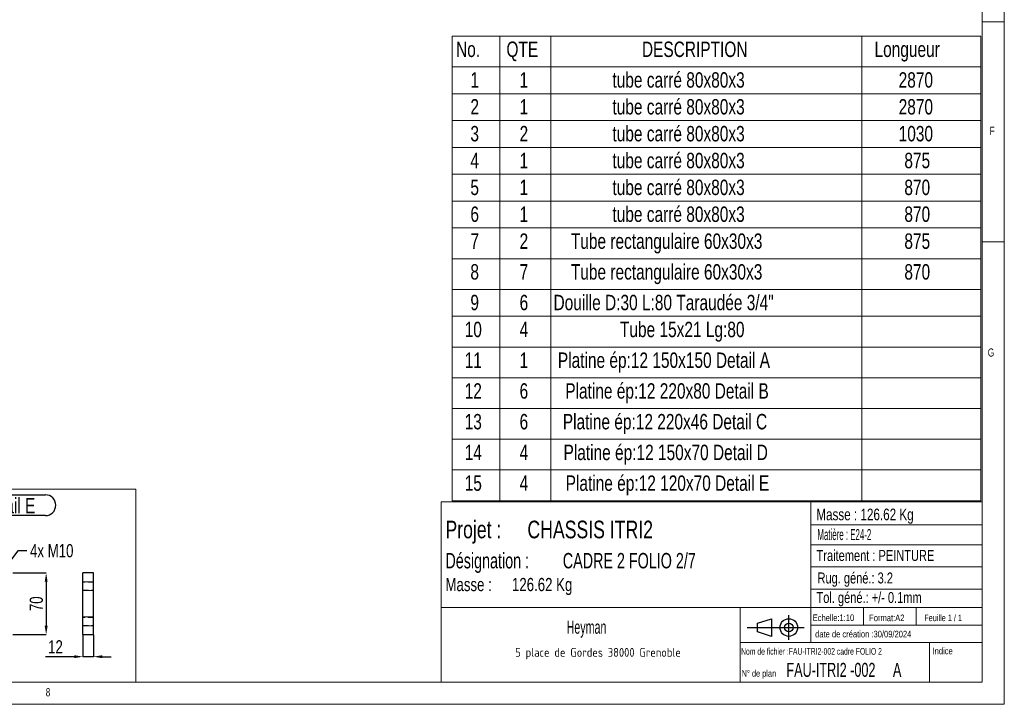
# Model space of a CAD drawing. Header units: millimetres. Extents: x 5 to 589, y 5 to 415.
# Tile 10 of 14: x 365 to 589, y 5 to 160. Entities that reach past the tile are written whole.
import ezdxf

# ---------------------------------------------------------------- set-up
doc = ezdxf.new("R2010")
doc.units = ezdxf.units.MM
doc.header["$PDSIZE"] = -1
doc.linetypes.add('HIDDEN', pattern=[1.905, 1.27, -0.635])
for name, color, linetype in [('COTES', 1, 'Continuous'), ('NOTES', 6, 'Continuous'), ('TRAIT-FINS', 9, 'Continuous'), ('TRAIT-TIRET', 2, 'HIDDEN')]:
    doc.layers.add(name, color=color, linetype=linetype)
doc.layers.add('TRAIT-FORT', color=4, linetype='Continuous', lineweight=25)
doc.styles.add('SLDTEXTSTYLE0', font='TXT', dxfattribs={"width": 0.75})
doc.styles.add('SLDTEXTSTYLE1', font='TXT', dxfattribs={"width": 0.7})
doc.styles.add('SLDTEXTSTYLE2', font='TXT', dxfattribs={"width": 0.675})
doc.styles.add('SLDTEXTSTYLE3', font='TXT', dxfattribs={"width": 0.617423})
doc.styles.add('SLDTEXTSTYLE4', font='TXT', dxfattribs={"width": 0.535475})
doc.styles.add('SLDTEXTSTYLE5', font='ISOCP3', dxfattribs={"width": 0.96})
doc.styles.add('SLDTEXTSTYLE6', font='TXT', dxfattribs={"width": 0.605})
doc.styles.add('SLDTEXTSTYLE7', font='TXT', dxfattribs={"width": 0.692308})
doc.styles.add('SLDTEXTSTYLE8', font='TXT', dxfattribs={"width": 0.695728})
doc.dimstyles.new('SLDDIMSTYLE3', dxfattribs={"dimtxt": 3, "dimasz": 2, "dimexe": 0, "dimexo": 0.0625, "dimgap": 0.75, "dimtad": 0, "dimtih": 1, "dimtoh": 1, "dimdec": 0, "dimlfac": 5, "dimrnd": 1e-09, "dimzin": 12, "dimdsep": 46, "dimtxsty": 'SLDTEXTSTYLE0', "dimblk1": 'NONE', "dimsah": 1, "dimcen": 0, "dimadec": 0, "dimazin": 3, "dimtfac": 1, "dimtdec": 0, "dimtmove": 0, "dimatfit": 3, "dimldrblk": 'NONE', "dimfxl": 1, "dimfrac": 2, "dimtolj": 1, "dimtzin": 12, "dimarcsym": 0})
doc.dimstyles.new('SLDDIMSTYLE4', dxfattribs={"dimtxt": 3, "dimasz": 2, "dimexe": 0, "dimexo": 0.0625, "dimgap": 0.75, "dimtad": 1, "dimdec": 0, "dimlfac": 5, "dimrnd": 1e-09, "dimzin": 12, "dimdsep": 46, "dimtxsty": 'SLDTEXTSTYLE0', "dimsah": 1, "dimcen": 0.09, "dimadec": 0, "dimazin": 3, "dimtfac": 1, "dimtdec": 0, "dimtofl": 0, "dimtmove": 0, "dimatfit": 3, "dimfxl": 1, "dimfrac": 2, "dimtolj": 1, "dimtzin": 12, "dimarcsym": 0})
doc.dimstyles.new('SLDDIMSTYLE5', dxfattribs={"dimtxt": 3, "dimasz": 2, "dimexe": 0, "dimexo": 0.0625, "dimgap": 0.75, "dimtad": 1, "dimdec": 0, "dimlfac": 5, "dimrnd": 1e-09, "dimzin": 12, "dimdsep": 46, "dimtxsty": 'SLDTEXTSTYLE0', "dimsah": 1, "dimcen": 0.09, "dimadec": 0, "dimazin": 3, "dimtfac": 1, "dimtdec": 0, "dimtmove": 0, "dimatfit": 0, "dimfxl": 1, "dimfrac": 2, "dimtolj": 1, "dimtzin": 12, "dimarcsym": 0})

# ---------------------------------------------------------------- blocks, each defined once
blk = doc.blocks.new('Bloc12')
for p, q in [((2.32, 3.8), (5.55, 4.8)), ((5.55, 4.8), (5.55, 0.8)), ((9.48, 0), (9.48, 5.6)), ((0, 2.8), (12.98, 2.8)), ((2.32, 1.8), (2.32, 3.8)), ((5.55, 0.8), (2.32, 1.8))]:
    blk.add_line(p, q)
for radius in [2, 1]:
    blk.add_circle((9.48, 2.8), radius)
blk = doc.blocks.new('SW_NOTE_2')
at = {"layer": 'NOTES', "color": 0, "char_height": 4, "attachment_point": 1, "style": 'SLDTEXTSTYLE0'}
for s, insert in [('Projet :', (0, 5.16)), ('CHASSIS ITRI2', (18.63, 5.16))]:
    blk.add_mtext(s, dxfattribs=dict(at, insert=insert))
blk = doc.blocks.new('SW_NOTE_3')
at = {"layer": 'NOTES', "color": 0, "insert": (20.94, 2.58), "char_height": 2, "attachment_point": 2, "style": 'SLDTEXTSTYLE5'}
blk.add_mtext('5 place de Gordes 38000 Grenoble', dxfattribs=at)
blk = doc.blocks.new('SW_NOTE_4')
at = {"layer": 'NOTES', "color": 0, "char_height": 3.5, "attachment_point": 1, "style": 'SLDTEXTSTYLE8'}
for s, insert in [('Désignation :', (0, 4.51)), ('CADRE 2 FOLIO 2/7', (26.67, 4.51))]:
    blk.add_mtext(s, dxfattribs=dict(at, insert=insert))
blk = doc.blocks.new('SW_NOTE_5')
at = {"layer": 'NOTES', "color": 0, "char_height": 3, "attachment_point": 1, "style": 'SLDTEXTSTYLE0'}
for s, insert in [('Masse :', (0, 3.87)), ('126.62 Kg', (15.12, 3.87))]:
    blk.add_mtext(s, dxfattribs=dict(at, insert=insert))
blk = doc.blocks.new('SW_TABLEANNOTATION_0')
at = {"color": 0, "linetype": 'Continuous', "lineweight": 18}
for p, q in [((0, 0), (0, -105.51)), ((120.11, 0), (0, 0)), ((120.11, -105.51), (120.11, 0)), ((10.8, 0), (10.8, -6.98)), ((22.36, 0), (22.36, -6.98)), ((93.1, 0), (93.1, -6.98)), ((0, -6.98), (120.11, -6.98)), ((10.8, -6.98), (10.8, -105.51)), ((22.36, -6.98), (22.36, -105.51)), ((93.1, -6.98), (93.1, -105.51)), ((0, -13.08), (120.11, -13.08)), ((0, -19.18), (120.11, -19.18)), ((0, -25.27), (120.11, -25.27)), ((0, -31.37), (120.11, -31.37)), ((0, -37.47), (120.11, -37.47)), ((0, -43.57), (120.11, -43.57)), ((0, -50.55), (120.11, -50.55)), ((0, -57.53), (120.11, -57.53)), ((0, -63.63), (120.11, -63.63)), ((0, -70.61), (120.11, -70.61)), ((0, -77.59), (120.11, -77.59)), ((0, -84.57), (120.11, -84.57)), ((0, -91.55), (120.11, -91.55)), ((0, -98.53), (120.11, -98.53)), ((0, -105.51), (120.11, -105.51))]:
    blk.add_line(p, q, dxfattribs=at)
at = {"color": 0, "linetype": 'Continuous', "lineweight": 18, "char_height": 3.5, "attachment_point": 1, "style": 'SLDTEXTSTYLE0'}
for s, insert in [('No.', (0.85, -1.24)), ('QTE', (12.3, -1.24)), ('DESCRIPTION', (43.09, -1.24)), ('Longueur', (95.95, -1.24)), ('1', (4.11, -8.2)), ('1', (15.29, -8.2)), ('tube carré 80x80x3', (36.39, -8.2)), ('2870', (101.43, -8.2)), ('2', (4.11, -14.3)), ('1', (15.29, -14.3)), ('tube carré 80x80x3', (36.39, -14.3)), ('2870', (101.43, -14.3)), ('tube carré 80x80x3', (36.39, -20.4)), ('3', (4.11, -20.4)), ('2', (15.29, -20.4)), ('1030', (101.43, -20.4)), ('4', (4.11, -26.5)), ('1', (15.29, -26.5)), ('tube carré 80x80x3', (36.39, -26.5)), ('875', (102.73, -26.5)), ('5', (4.11, -32.6)), ('1', (15.29, -32.6)), ('tube carré 80x80x3', (36.39, -32.6)), ('870', (102.73, -32.6)), ('tube carré 80x80x3', (36.39, -38.69)), ('6', (4.11, -38.69)), ('1', (15.29, -38.69)), ('870', (102.73, -38.69)), ('2', (15.29, -44.81)), ('Tube rectangulaire 60x30x3', (26.94, -44.81)), ('7', (4.11, -44.81)), ('875', (102.73, -44.81)), ('8', (4.11, -51.79)), ('7', (15.29, -51.79)), ('Tube rectangulaire 60x30x3', (26.94, -51.79)), ('870', (102.73, -51.79)), ('Douille D:30 L:80 Taraudée 3/4"', (23, -58.75)), ('9', (4.11, -58.75)), ('6', (15.29, -58.75)), ('10', (2.81, -64.87)), ('4', (15.29, -64.87)), ('Tube 15x21 Lg:80', (38.1, -64.87)), ('Platine ép:12 150x150 Detail A', (23.99, -71.85)), ('11', (2.81, -71.85)), ('1', (15.29, -71.85)), ('Platine ép:12 220x80 Detail B', (25.67, -78.83)), ('12', (2.81, -78.83)), ('6', (15.29, -78.83)), ('13', (2.81, -85.81)), ('6', (15.29, -85.81)), ('Platine ép:12 220x46 Detail C', (25.11, -85.81)), ('14', (2.81, -92.79)), ('4', (15.29, -92.79)), ('Platine ép:12 150x70 Detail D', (25.27, -92.79)), ('15', (2.81, -99.77)), ('4', (15.29, -99.77)), ('Platine ép:12 120x70 Detail E', (25.76, -99.77))]:
    blk.add_mtext(s, dxfattribs=dict(at, insert=insert))
blk = doc.blocks.new('_D_46')
at = {"layer": 'COTES', "color": 0, "lineweight": -2, "transparency": 16777216}
for p, q in [((364.85, 39.88), (360.45, 34.2)), ((366.85, 39.88), (364.85, 39.88)), ((358, 31.04), (359.22, 32.62))]:
    blk.add_line(p, q, dxfattribs=at)
at = {"layer": 'COTES', "color": 0, "transparency": 16777216}
blk.add_solid([(360.18, 34.4), (360.71, 33.99), (359.22, 32.62)], dxfattribs=at)
at = {"layer": 'Defpoints', "color": 0, "transparency": 16777216}
for p in [(359.22, 32.62), (358, 31.04)]:
    blk.add_point(p, dxfattribs=at)
at = {"layer": 'COTES', "color": 0, "transparency": 16777216, "insert": (367.6, 41.38), "char_height": 3, "attachment_point": 1, "style": 'SLDTEXTSTYLE0'}
blk.add_mtext('\\A1;4x M10', dxfattribs=at)
blk = doc.blocks.new('_NONE')
blk = doc.blocks.new('_D_50')
at = {"layer": 'COTES', "color": 0, "lineweight": -2, "transparency": 16777216}
for p, q in [((363.67, 34.83), (371.27, 34.83)), ((371.27, 32.83), (371.27, 22.83)), ((363.67, 20.83), (371.27, 20.83))]:
    blk.add_line(p, q, dxfattribs=at)
at = {"layer": 'COTES', "color": 0, "transparency": 16777216}
for points in [[(370.93, 32.83), (371.6, 32.83), (371.27, 34.83)], [(370.93, 22.83), (371.6, 22.83), (371.27, 20.83)]]:
    blk.add_solid(points, dxfattribs=at)
at = {"layer": 'Defpoints', "color": 0, "transparency": 16777216}
for p in [(363.61, 34.83), (363.61, 20.83), (371.27, 20.83)]:
    blk.add_point(p, dxfattribs=at)
at = {"layer": 'COTES', "color": 0, "transparency": 16777216, "insert": (367.52, 27.83), "char_height": 3, "attachment_point": 2, "rotation": 90, "style": 'SLDTEXTSTYLE0'}
blk.add_mtext('\\A1;70', dxfattribs=at)
blk = doc.blocks.new('SW_NOTE_41')
at = {"layer": 'NOTES', "color": 0}
for p, q in [((0, 5.21), (16.62, 5.21)), ((16.62, 0.49), (0, 0.49))]:
    blk.add_line(p, q, dxfattribs=at)
for centre, start, end in [((0, 2.85), 90, 270), ((16.62, 2.85), 270, 90)]:
    blk.add_arc(centre, 2.36, start, end, dxfattribs=at)
at = {"layer": 'NOTES', "color": 0, "insert": (8.2, 4.51), "char_height": 3.5, "attachment_point": 2, "style": 'SLDTEXTSTYLE0'}
blk.add_mtext('Detail E', dxfattribs=at)
blk = doc.blocks.new('_D_53')
at = {"layer": 'COTES', "color": 0, "lineweight": -2, "transparency": 16777216}
for p, q in [((379.63, 20.76), (379.63, 15.81)), ((382.03, 20.76), (382.03, 15.81)), ((377.63, 15.81), (371.13, 15.81)), ((382.03, 15.81), (379.63, 15.81)), ((384.03, 15.81), (386.03, 15.81))]:
    blk.add_line(p, q, dxfattribs=at)
at = {"layer": 'COTES', "color": 0, "transparency": 16777216}
for points in [[(377.63, 16.15), (377.63, 15.48), (379.63, 15.81)], [(384.03, 16.15), (384.03, 15.48), (382.03, 15.81)]]:
    blk.add_solid(points, dxfattribs=at)
at = {"layer": 'Defpoints', "color": 0, "transparency": 16777216}
for p in [(379.63, 20.83), (382.03, 20.83), (382.03, 15.81)]:
    blk.add_point(p, dxfattribs=at)
at = {"layer": 'COTES', "color": 0, "transparency": 16777216, "insert": (373.38, 19.56), "char_height": 3, "attachment_point": 2, "style": 'SLDTEXTSTYLE0'}
blk.add_mtext('\\A1;12', dxfattribs=at)

msp = doc.modelspace()

# ---------------------------------------------------------------- linework, layer by layer
at = {"lineweight": 18}
for p, q in [((589, 5), (589, 415)), ((584, 10), (584, 410)), ((584, 160), (589, 160)), ((589, 110), (584, 110)), ((326.2, 53.87), (391.63, 53.87)), ((391.63, 10), (391.63, 53.87)), ((391.63, 53.87), (391.63, 10)), ((461, 51), (461, 10)), ((584, 51), (461, 51)), ((545, 51), (545, 19)), ((584, 51), (584, 10)), ((545, 45.76), (584, 45.76)), ((545, 41.18), (584, 41.18)), ((545, 36.24), (584, 36.24)), ((545, 31.18), (584, 31.18)), ((461, 27), (584, 27)), ((529, 27), (529, 10)), ((557, 27), (557, 23)), ((569, 27), (569, 23)), ((545, 23), (584, 23)), ((529, 19), (584, 19)), ((572, 19), (572, 10)), ((10, 10), (584, 10)), ((326.2, 10), (391.63, 10)), ((461, 10), (584, 10)), ((5, 5), (589, 5))]:
    msp.add_line(p, q, dxfattribs=at)
at = {"layer": 'TRAIT-FINS', "lineweight": 18}
for p, q in [((382.03, 32.83), (379.63, 32.83)), ((382.03, 32.83), (379.63, 32.83)), ((382.03, 32.83), (379.63, 32.83)), ((382.03, 30.83), (379.63, 30.83)), ((382.03, 30.83), (379.63, 30.83)), ((382.03, 30.83), (379.63, 30.83)), ((382.03, 24.83), (379.63, 24.83)), ((382.03, 22.83), (379.63, 22.83))]:
    msp.add_line(p, q, dxfattribs=at)
at = {"layer": 'TRAIT-FORT', "lineweight": 25}
for p, q in [((379.63, 20.83), (379.63, 34.83)), ((382.03, 34.83), (379.63, 34.83)), ((382.03, 20.83), (382.03, 34.83)), ((379.63, 20.83), (382.03, 20.83))]:
    msp.add_line(p, q, dxfattribs=at)
at = {"layer": 'TRAIT-TIRET'}
for p, q in [((382.03, 32.73), (379.63, 32.73)), ((379.63, 30.93), (382.03, 30.93)), ((382.03, 24.73), (379.63, 24.73)), ((379.63, 22.93), (382.03, 22.93))]:
    msp.add_line(p, q, dxfattribs=at)

# ---------------------------------------------------------------- block references
at = {"lineweight": 18}
msp.add_blockref('SW_TABLEANNOTATION_0', (463.56, 156.75), dxfattribs=at)
msp.add_blockref('Bloc12', (530.56, 19.63))
msp.add_blockref('Bloc12', (530.56, 19.63))
at = {"layer": 'NOTES'}
for name, p in [('SW_NOTE_41', (354.47, 47.36)), ('SW_NOTE_2', (462, 41.54)), ('SW_NOTE_4', (462, 34.86)), ('SW_NOTE_5', (462, 29.83)), ('SW_NOTE_3', (475.74, 15.21))]:
    msp.add_blockref(name, p, dxfattribs=at)

# ---------------------------------------------------------------- texts
for s, insert, char_height, attachment_point, style in [('F', (585.67, 136.17), 1.85, 1, 'SLDTEXTSTYLE0'), ('G', (585.25, 85.82), 1.85, 1, 'SLDTEXTSTYLE0'), ('Masse : 126.62 Kg', (546.28, 49.44), 2.6458, 1, 'SLDTEXTSTYLE0'), ('Matière : E24-2', (546.53, 44.8), 2.5, 1, 'SLDTEXTSTYLE4'), ('Traitement : PEINTURE', (546.34, 40.05), 2.5, 1, 'SLDTEXTSTYLE0'), ('Rug. géné.: 3.2', (546.55, 34.94), 2.5, 1, 'SLDTEXTSTYLE0'), ('Tol. géné.: +/- 0.1mm', (546.32, 30.5), 2.5, 1, 'SLDTEXTSTYLE0'), ('Echelle:1:10', (545.45, 25.4), 1.5, 1, 'SLDTEXTSTYLE0'), ('Format:A2', (558.29, 25.38), 1.5, 1, 'SLDTEXTSTYLE0'), ('Feuille 1 / 1', (570.81, 25.38), 1.5, 1, 'SLDTEXTSTYLE7'), ('Heyman', (494.06, 24.03), 3, 2, 'SLDTEXTSTYLE6'), ('date de création :30/09/2024', (546.01, 21.69), 1.5, 1, 'SLDTEXTSTYLE0'), ('Nom de fichier :FAU-ITRI2-002 cadre FOLIO 2', (529.18, 17.77), 1.5, 1, 'SLDTEXTSTYLE3'), ('Indice', (572.69, 17.86), 1.5, 1, 'SLDTEXTSTYLE0'), ('FAU-ITRI2 -002     A', (539.49, 14.41), 3.175, 1, 'SLDTEXTSTYLE2'), ('N° de plan', (529.3, 12.77), 1.5, 1, 'SLDTEXTSTYLE1'), ('8', (371.17, 8.67), 1.85, 1, 'SLDTEXTSTYLE0')]:
    msp.add_mtext(s, dxfattribs=dict(at, insert=insert, char_height=char_height, attachment_point=attachment_point, style=style))

# ---------------------------------------------------------------- dimensions: what is measured, and where the dimension line sits
at = {"layer": 'COTES'}
dim = msp.add_diameter_dim_2p(p1=(358, 31.04), p2=(359.22, 32.62), text='4x M<>', dimstyle='SLDDIMSTYLE3', override={"dimpost": '<>'}, dxfattribs=at)
dim.commit()
dim.dimension.update_dxf_attribs({"geometry": '_D_46', "text_midpoint": (373.41, 39.88), "dimtype": 163})
for base, p1, p2, angle, dimstyle, picture, middle in [((371.27, 20.83), (363.61, 34.83), (363.61, 20.83), 90, 'SLDDIMSTYLE4', '_D_50', (371.27, 27.83)), ((382.03, 15.81), (379.63, 20.83), (382.03, 20.83), 0, 'SLDDIMSTYLE5', '_D_53', (373.38, 15.81))]:
    dim = msp.add_linear_dim(base=base, p1=p1, p2=p2, angle=angle, dimstyle=dimstyle, dxfattribs=at)
    dim.commit()
    dim.dimension.update_dxf_attribs({"geometry": picture, "text_midpoint": middle, "dimtype": 160})

doc.saveas('drawing.dxf')
